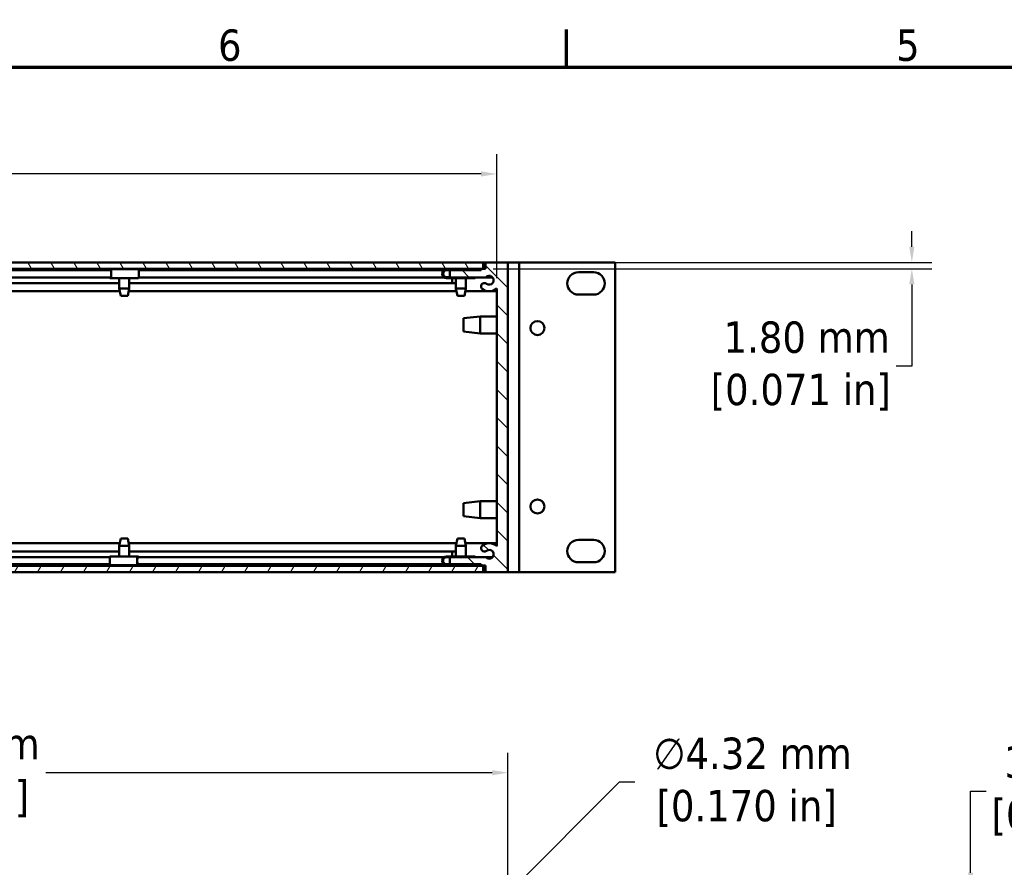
# Model space of a CAD drawing. Header units: millimetres. Extents: x 5 to 1538, y 27 to 971.
# Tile 8 of 18: x 423 to 703, y 725 to 966. Entities that reach past the tile are written whole.
import ezdxf

# ---------------------------------------------------------------- set-up
doc = ezdxf.new("R2010")
doc.units = ezdxf.units.MM
doc.header["$LTSCALE"] = 1.785714
for name, color, linetype, lineweight in [('Border (ANSI)', 7, 'Continuous', 70), ('Dimension (ANSI)', 7, 'Continuous', 25), ('Hatch (ANSI)', 7, 'Continuous', 18), ('Visible (ANSI)', 7, 'Continuous', 50)]:
    doc.layers.add(name, color=color, linetype=linetype, lineweight=lineweight)
doc.styles.add('Note Text (ANSI)', font='tahoma.ttf')
doc.dimstyles.new('Default - mm (ANSI)', dxfattribs={"dimscale": 1.785714, "dimtxt": 5, "dimasz": 2.5, "dimexe": 3.175, "dimexo": 1.6002, "dimgap": 0.8, "dimtad": 0, "dimtih": 1, "dimtoh": 1, "dimrnd": 1e-08, "dimzin": 0, "dimdsep": 46, "dimtxsty": 'Note Text (ANSI)', "dimcen": 0.09, "dimdle": 10, "dimclrd": 256, "dimclre": 256, "dimclrt": 256, "dimadec": 1, "dimazin": 0, "dimtfac": 0.6096, "dimtofl": 0, "dimtmove": 0, "dimatfit": 3, "dimldrblk": 'Filled-1', "dimfxl": 1, "dimtolj": 1, "dimtzin": 0, "dimlwd": -1, "dimlwe": -1, "dimarcsym": 0})

# ---------------------------------------------------------------- blocks, each defined once
blk = doc.blocks.new('Borders Default Border')
at = {"layer": 'Border (ANSI)'}
blk.add_line((323.85, 533.4), (323.85, 539.42), dxfattribs=at)
at = {"layer": 'Border (ANSI)', "flags": 128}
blk.add_lwpolyline([(12.7, 25.4), (12.7, 533.4), (850.9, 533.4), (850.9, 25.4), (12.7, 25.4)], dxfattribs=at)
at = {"layer": 'Border (ANSI)', "char_height": 5, "attachment_point": 7, "style": 'Note Text (ANSI)'}
for s, insert in [('6', (268.28, 534.31)), ('5', (376.36, 534.31))]:
    blk.add_mtext(s, dxfattribs=dict(at, insert=insert))
blk = doc.blocks.new('*D9')
at = {"layer": 'Defpoints', "color": 0, "transparency": 16777216}
for p in [(558.43, 922.09), (143.13, 889.53), (558.43, 889.53)]:
    blk.add_point(p, dxfattribs=at)
at = {"layer": 'Dimension (ANSI)', "transparency": 16777216}
for p, q in [((143.13, 892.38), (143.13, 927.76)), ((558.43, 892.38), (558.43, 927.76)), ((147.59, 922.09), (316.97, 922.09)), ((553.97, 922.09), (384.59, 922.09))]:
    blk.add_line(p, q, dxfattribs=at)
for points in [[(147.59, 922.84), (147.59, 921.35), (143.13, 922.09)], [(553.97, 922.84), (553.97, 921.35), (558.43, 922.09)]]:
    blk.add_solid(points, dxfattribs=at)
at = {"layer": 'Dimension (ANSI)', "transparency": 16777216, "insert": (350.78, 922.09), "char_height": 8.9286, "attachment_point": 5, "style": 'Note Text (ANSI)'}
blk.add_mtext('\\A1; 415.30 mm\\P[16.350 in]', dxfattribs=at)
blk = doc.blocks.new('Filled-1')
at = {"color": 0}
for p, q in [((0, 0), (-1, 0.333)), ((-1, 0.333), (-1, -0.333)), ((-1, 0), (0, 0)), ((-1, -0.333), (0, 0))]:
    blk.add_line(p, q, dxfattribs=at)
at = {"color": 0, "flags": 128}
blk.add_lwpolyline([(-1, -0.333), (0, 0), (-1, 0.333), (-1, -0.333)], dxfattribs=at)
at = {"color": 0}
blk.add_solid([(-1, -0.333), (0, 0), (-1, 0.333), (-1, -0.333)], dxfattribs=at)
blk = doc.blocks.new('*D10')
at = {"layer": 'Defpoints', "color": 0, "transparency": 16777216}
for p in [(146.3, 751.65), (561.6, 718.69), (146.3, 702.19)]:
    blk.add_point(p, dxfattribs=at)
at = {"layer": 'Dimension (ANSI)', "transparency": 16777216}
for p, q in [((146.3, 705.05), (146.3, 757.32)), ((561.6, 721.55), (561.6, 757.32)), ((150.77, 751.65), (362.46, 751.65)), ((557.14, 751.65), (430.09, 751.65))]:
    blk.add_line(p, q, dxfattribs=at)
for points in [[(150.77, 752.39), (150.77, 750.9), (146.3, 751.65)], [(557.14, 752.39), (557.14, 750.9), (561.6, 751.65)]]:
    blk.add_solid(points, dxfattribs=at)
at = {"layer": 'Dimension (ANSI)', "transparency": 16777216, "insert": (396.27, 751.65), "char_height": 8.9286, "attachment_point": 5, "style": 'Note Text (ANSI)'}
blk.add_mtext('\\A1; 415.30 mm\\P[16.350 in]', dxfattribs=at)
blk = doc.blocks.new('*D24')
at = {"layer": 'Defpoints', "color": 0, "transparency": 16777216}
for p in [(538.84, 694.45), (535.78, 691.39)]:
    blk.add_point(p, dxfattribs=at)
at = {"layer": 'Dimension (ANSI)', "transparency": 16777216}
for p, q in [((593.31, 748.92), (541.99, 697.6)), ((597.77, 748.92), (593.31, 748.92)), ((537.15, 692.92), (537.47, 692.92)), ((537.31, 692.76), (537.31, 693.08))]:
    blk.add_line(p, q, dxfattribs=at)
blk.add_solid([(541.47, 698.13), (542.52, 697.08), (538.84, 694.45)], dxfattribs=at)
at = {"layer": 'Dimension (ANSI)', "transparency": 16777216, "insert": (629.55, 748.92), "char_height": 8.9286, "attachment_point": 5, "style": 'Note Text (ANSI)'}
blk.add_mtext('\\A1; ∅4.32 mm\\P[0.170 in]', dxfattribs=at)
blk = doc.blocks.new('*D26')
at = {"layer": 'Defpoints', "color": 0, "transparency": 16777216}
for p in [(752.28, 718.69), (693.31, 715.51), (759.65, 715.51)]:
    blk.add_point(p, dxfattribs=at)
at = {"layer": 'Dimension (ANSI)', "transparency": 16777216}
for p, q in [((693.31, 723.15), (693.31, 746.4)), ((693.31, 746.4), (697.77, 746.4)), ((749.43, 718.69), (687.64, 718.69)), ((756.79, 715.51), (687.64, 715.51)), ((693.31, 711.05), (693.31, 706.59))]:
    blk.add_line(p, q, dxfattribs=at)
for points in [[(692.56, 723.15), (694.05, 723.15), (693.31, 718.69)], [(692.56, 711.05), (694.05, 711.05), (693.31, 715.51)]]:
    blk.add_solid(points, dxfattribs=at)
at = {"layer": 'Dimension (ANSI)', "transparency": 16777216, "insert": (724.92, 746.4), "char_height": 8.9286, "attachment_point": 5, "style": 'Note Text (ANSI)'}
blk.add_mtext('\\A1; 3.18 mm\\P[0.125 in]', dxfattribs=at)
blk = doc.blocks.new('*D28')
at = {"layer": 'Defpoints', "color": 0, "transparency": 16777216}
for p in [(554.5, 896.9), (554.5, 895.1), (676.58, 896.9)]:
    blk.add_point(p, dxfattribs=at)
at = {"layer": 'Dimension (ANSI)', "transparency": 16777216}
for p, q in [((676.58, 901.36), (676.58, 905.83)), ((557.36, 896.9), (682.25, 896.9)), ((557.36, 895.1), (682.25, 895.1)), ((676.58, 890.63), (676.58, 867.39)), ((676.58, 867.39), (672.11, 867.39))]:
    blk.add_line(p, q, dxfattribs=at)
for points in [[(675.83, 901.36), (677.32, 901.36), (676.58, 896.9)], [(675.83, 890.63), (677.32, 890.63), (676.58, 895.1)]]:
    blk.add_solid(points, dxfattribs=at)
at = {"layer": 'Dimension (ANSI)', "transparency": 16777216, "insert": (644.97, 867.39), "char_height": 8.9286, "attachment_point": 5, "style": 'Note Text (ANSI)'}
blk.add_mtext('\\A1; 1.80 mm\\P[0.071 in]', dxfattribs=at)

msp = doc.modelspace()

# ---------------------------------------------------------------- hatches: boundary and pattern name
at = {"layer": 'Hatch (ANSI)'}
h = msp.add_hatch(dxfattribs=at)
h.set_pattern_fill('ANSI31', color=256, scale=45.357143, angle=75, style=0)
h.set_pattern_definition([(120, (0, 0), (-4.910055, -2.83482), [])])
h.paths.add_polyline_path([(147.055, 896.8967), (147.055, 895.0967), (554.505, 895.0967), (554.505, 896.8967)])
h = msp.add_hatch(dxfattribs=at)
h.set_pattern_fill('ANSI31', color=256, scale=45.357143, angle=90, style=0)
h.set_pattern_definition([(135, (0, 0), (-4.009043, -4.009043), [])])
edge = h.paths.add_edge_path()
edge.add_line((545.095, 813.0085), (545.095, 810.9765))
edge.add_line((545.095, 810.9765), (553.985, 810.9765))
edge.add_line((553.985, 810.9765), (553.985, 810.5955))
edge.add_line((553.985, 810.5955), (555.255, 810.5955))
edge.add_line((555.255, 810.5955), (555.255, 808.7667))
edge.add_line((555.255, 808.7667), (561.605, 808.7667))
edge.add_line((561.605, 808.7667), (561.605, 896.8967))
edge.add_line((561.605, 896.8967), (555.255, 896.8967))
edge.add_line((555.255, 896.8967), (555.255, 895.0679))
edge.add_line((555.255, 895.0679), (553.985, 895.0679))
edge.add_line((553.985, 895.0679), (553.985, 894.6869))
edge.add_line((553.985, 894.6869), (545.095, 894.6869))
edge.add_line((545.095, 894.6869), (545.095, 892.6549))
edge.add_line((545.095, 892.6549), (555.2847, 892.6549))
edge.add_ellipse((556.271, 891.8548), major_axis=(-0.9863, 0.8001), ratio=1, start_angle=91.644194, end_angle=360, ccw=False)
edge.add_ellipse((554.9205, 890.0888), major_axis=(0.579, 0.7572), ratio=1, start_angle=0, end_angle=127.398593)
edge.add_ellipse((554.9198, 890.0888), major_axis=(-0.9525, 0.0001), ratio=1, start_angle=0, end_angle=52.592241)
edge.add_ellipse((556.2702, 891.854), major_axis=(-1.9291, -2.5218), ratio=1, start_angle=0, end_angle=80.278951)
edge.add_line((558.43, 889.5268), (558.43, 816.1365))
edge.add_ellipse((556.271, 813.8086), major_axis=(2.159, 2.3279), ratio=1, start_angle=0, end_angle=80.249558)
edge.add_ellipse((554.9209, 815.574), major_axis=(-0.5786, 0.7566), ratio=1, start_angle=0, end_angle=179.999953)
edge.add_ellipse((556.271, 813.8086), major_axis=(-0.7715, 1.0088), ratio=1, start_angle=91.644218, end_angle=360, ccw=False)
edge.add_line((555.2847, 813.0085), (545.095, 813.0085))
h = msp.add_hatch(dxfattribs=at)
h.set_pattern_fill('ANSI31', color=256, scale=45.357143, angle=15, style=0)
h.set_pattern_definition([(60, (0, 0), (-4.910055, 2.83482), [])])
h.paths.add_polyline_path([(554.505, 808.7667), (554.505, 810.5667), (147.055, 810.5667), (147.055, 808.7667)])

# ---------------------------------------------------------------- linework, layer by layer
at = {"layer": 'Visible (ANSI)'}
for p, q in [((554.505, 896.8967), (147.055, 896.8967)), ((147.055, 895.0967), (554.505, 895.0967)), ((250.6024, 895.0679), (450.9576, 895.0679)), ((252.9708, 894.6869), (448.5711, 894.6869)), ((448.3021, 894.943), (448.6136, 894.943)), ((448.3021, 894.6869), (448.3021, 894.943)), ((448.6136, 894.6869), (448.5711, 894.6869)), ((448.6136, 894.943), (456.4579, 894.943)), ((450.9576, 895.0967), (450.9576, 894.943)), ((453.8024, 895.0967), (453.8024, 894.943)), ((453.8024, 895.0679), (546.7826, 895.0679)), ((456.4869, 894.6869), (543.3471, 894.6869)), ((544.1072, 894.943), (544.1529, 894.943)), ((544.1529, 894.943), (552.3027, 894.943)), ((545.095, 894.6869), (544.1529, 894.6869)), ((553.985, 894.6869), (545.095, 894.6869)), ((545.095, 894.6869), (545.095, 892.6549)), ((546.7826, 895.0967), (546.7826, 894.943)), ((549.6274, 895.0967), (549.6274, 894.943)), ((549.6274, 895.0679), (553.985, 895.0679)), ((552.3027, 894.943), (552.3027, 894.6869)), ((555.255, 895.0679), (553.985, 895.0679)), ((553.985, 895.0679), (553.985, 894.6869)), ((554.505, 895.0967), (554.505, 896.8967)), ((554.505, 896.8967), (555.255, 896.8967)), ((555.255, 895.0967), (554.505, 895.0967)), ((561.605, 896.8967), (555.255, 896.8967)), ((555.255, 896.8967), (555.255, 895.0679)), ((561.605, 808.7667), (561.605, 896.8967)), ((561.605, 896.8967), (562.78, 896.8967)), ((564.78, 896.8967), (562.78, 896.8967)), ((564.78, 896.8967), (564.78, 808.7667)), ((564.78, 896.8967), (565.78, 896.8967)), ((565.78, 896.8967), (591.085, 896.8967)), ((581.645, 894.1067), (586.015, 894.1067)), ((592.085, 896.8967), (591.085, 896.8967)), ((592.085, 896.8967), (592.085, 808.7667)), ((252.9708, 892.6549), (448.5711, 892.6549)), ((448.3021, 892.4308), (448.3021, 892.6549)), ((448.6136, 892.4308), (448.3021, 892.4308)), ((448.5711, 892.6869), (448.6136, 892.6869)), ((448.6136, 892.4308), (456.4579, 892.4308)), ((450.9576, 892.4308), (450.9576, 889.4799)), ((453.8024, 892.4308), (453.8024, 889.4799)), ((456.4853, 892.6549), (543.3912, 892.6549)), ((544.1072, 892.4308), (544.1529, 892.4308)), ((544.1529, 892.6869), (545.095, 892.6869)), ((552.3027, 892.4308), (544.1529, 892.4308)), ((545.095, 892.6549), (555.2847, 892.6549)), ((545.73, 891.042), (545.73, 892.4308)), ((546.7826, 892.4308), (546.7826, 889.4799)), ((549.6274, 892.4308), (549.6274, 889.4799)), ((552.3027, 892.6549), (552.3027, 892.4308)), ((555.2847, 892.6549), (557.2573, 892.6549)), ((250.4432, 888.679), (451.1168, 888.679)), ((250.6024, 891.042), (450.9576, 891.042)), ((450.9576, 889.4799), (453.8024, 889.4799)), ((451.3767, 887.3717), (450.9576, 889.4799)), ((453.3833, 887.3717), (453.8024, 889.4799)), ((453.6432, 888.679), (546.9418, 888.679)), ((453.8024, 891.042), (546.7826, 891.042)), ((546.7826, 889.4799), (549.6274, 889.4799)), ((547.2017, 887.3717), (546.7826, 889.4799)), ((549.2083, 887.3717), (549.6274, 889.4799)), ((549.4682, 888.679), (558.43, 888.679)), ((558.43, 889.5268), (558.43, 816.1365)), ((453.3833, 887.3717), (451.3767, 887.3717)), ((549.2083, 887.3717), (547.2017, 887.3717)), ((586.015, 887.7567), (581.645, 887.7567)), ((548.905, 881.0113), (553.6802, 881.5447)), ((548.905, 877.2521), (548.905, 881.0113)), ((553.6802, 881.5447), (553.6802, 876.7187)), ((558.43, 881.5447), (553.6802, 881.5447)), ((548.905, 877.2521), (553.6802, 876.7187)), ((558.43, 876.7187), (553.6802, 876.7187)), ((548.905, 828.4113), (553.6802, 828.9447)), ((548.905, 824.6521), (548.905, 828.4113)), ((553.6802, 828.9447), (553.6802, 824.1187)), ((558.43, 828.9447), (553.6802, 828.9447)), ((548.905, 824.6521), (553.6802, 824.1187)), ((558.43, 824.1187), (553.6802, 824.1187)), ((250.4433, 816.9838), (451.1167, 816.9838)), ((451.3767, 818.2917), (450.9576, 816.1835)), ((453.8024, 816.1835), (450.9576, 816.1835)), ((450.9576, 813.2326), (450.9576, 816.1835)), ((451.3767, 818.2917), (453.3833, 818.2917)), ((453.3833, 818.2917), (453.8024, 816.1835)), ((453.6433, 816.9838), (546.9417, 816.9838)), ((453.8024, 813.2326), (453.8024, 816.1835)), ((547.2017, 818.2917), (546.7826, 816.1835)), ((549.6274, 816.1835), (546.7826, 816.1835)), ((546.7826, 813.2326), (546.7826, 816.1835)), ((547.2017, 818.2917), (549.2083, 818.2917)), ((549.2083, 818.2917), (549.6274, 816.1835)), ((549.4683, 816.9838), (558.43, 816.9838)), ((549.6274, 813.2326), (549.6274, 816.1835)), ((581.645, 817.9067), (586.015, 817.9067)), ((250.6024, 814.6218), (450.9576, 814.6218)), ((253.0626, 813.0085), (448.2637, 813.0085)), ((456.1363, 813.2326), (448.2928, 813.2326)), ((453.8024, 814.6218), (546.7826, 814.6218)), ((456.1363, 813.2326), (456.4672, 813.2326)), ((456.1818, 812.9765), (456.1363, 812.9765)), ((456.1818, 813.0085), (543.4139, 813.0085)), ((456.4672, 813.2326), (456.4672, 813.0085)), ((544.13, 813.2326), (552.28, 813.2326)), ((545.095, 812.9765), (544.13, 812.9765)), ((545.095, 813.0085), (545.095, 810.9765)), ((555.2847, 813.0085), (545.095, 813.0085)), ((545.73, 813.2326), (545.73, 814.6218)), ((552.28, 813.2326), (552.28, 813.0085)), ((555.2847, 813.0085), (557.2573, 813.0085)), ((554.505, 810.5667), (147.055, 810.5667)), ((250.6024, 810.5955), (450.9576, 810.5955)), ((253.0626, 810.9765), (448.2619, 810.9765)), ((456.1363, 810.7204), (448.2928, 810.7204)), ((450.9576, 810.5667), (450.9576, 810.7204)), ((453.8024, 810.5667), (453.8024, 810.7204)), ((453.8024, 810.5955), (546.7826, 810.5955)), ((456.1363, 810.9765), (456.1818, 810.9765)), ((456.4672, 810.7204), (456.1363, 810.7204)), ((456.1818, 810.9765), (543.3699, 810.9765)), ((456.4672, 810.9765), (456.4672, 810.7204)), ((544.13, 810.9765), (545.095, 810.9765)), ((552.28, 810.7204), (544.13, 810.7204)), ((545.095, 810.9765), (553.985, 810.9765)), ((546.7826, 810.5667), (546.7826, 810.7204)), ((549.6274, 810.5667), (549.6274, 810.7204)), ((549.6274, 810.5955), (553.985, 810.5955)), ((552.28, 810.9765), (552.28, 810.7204)), ((553.985, 810.9765), (553.985, 810.5955)), ((553.985, 810.5955), (555.255, 810.5955)), ((554.505, 808.7667), (554.505, 810.5667)), ((554.505, 810.5667), (555.255, 810.5667)), ((555.255, 810.5955), (555.255, 808.7667)), ((586.015, 811.5567), (581.645, 811.5567)), ((147.055, 808.7667), (554.505, 808.7667)), ((555.255, 808.7667), (554.505, 808.7667)), ((555.255, 808.7667), (561.605, 808.7667)), ((561.605, 808.7667), (562.78, 808.7667)), ((564.78, 808.7667), (562.78, 808.7667)), ((564.78, 808.7667), (565.78, 808.7667)), ((565.78, 808.7667), (591.085, 808.7667)), ((592.085, 808.7667), (591.085, 808.7667))]:
    msp.add_line(p, q, dxfattribs=at)
for centre in [(569.987, 878.2317), (569.987, 827.4317)]:
    msp.add_circle(centre, 1.9939, dxfattribs=at)
for centre, radius, start, end in [((581.645, 890.9317), 3.175, 90.000001, 270.000001), ((586.015, 890.9317), 3.175, 270, 90), ((556.271, 891.8548), 1.27, 232.594072, 140.949877), ((554.9205, 890.0888), 0.9532, 52.594072, 179.992665), ((554.9198, 890.0888), 0.9525, 179.992665, 232.584906), ((556.2702, 891.854), 3.175, 232.584906, 312.863857), ((554.9209, 815.574), 0.9525, 127.405951, 307.405904), ((556.271, 813.8086), 3.175, 47.156392, 127.405951), ((581.645, 814.7317), 3.175, 90, 270), ((586.015, 814.7317), 3.175, 270, 90), ((544.13, 811.9765), 1.2561, 90, 270), ((544.13, 811.9765), 1, 90, 270), ((556.271, 813.8086), 1.27, 219.050123, 127.405904)]:
    msp.add_arc(centre, radius, start, end, dxfattribs=at)
for centre, major_axis, ratio, start_param, end_param in [((448.6136, 893.6869), (0, 1.2561), 0.03822813, 3.14159265, 6.28318531), ((448.6136, 893.6869), (0, -1), 0.03822813, 0, 3.14159265), ((456.4579, 893.6869), (0, -1.2561), 0.03822813, 0, 3.14159265), ((544.1529, 893.6869), (0, -1.2561), 0.99998309, 3.14159265, 6.28318531), ((544.1072, 893.6869), (0, 1.2561), 0.99998309, 0, 3.14159265), ((544.1529, 893.6869), (0, 1), 0.99998309, 0, 3.14159265), ((448.2928, 811.9765), (0, 1.2561), 0.04059956, 0, 3.14159265), ((456.1363, 811.9765), (0, -1.2561), 0.04059956, 3.14159265, 6.28318531), ((456.1363, 811.9765), (0, 1), 0.04059956, 0, 3.14159265)]:
    msp.add_ellipse(centre, major_axis=major_axis, ratio=ratio, start_param=start_param, end_param=end_param, dxfattribs=at)

# ---------------------------------------------------------------- block references
at = {"xscale": 1.785714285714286, "yscale": 1.785714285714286, "zscale": 1.785714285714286}
msp.add_blockref('Borders Default Border', (0, 0), dxfattribs=at)

# ---------------------------------------------------------------- dimensions: what is measured, and where the dimension line sits
at = {"layer": 'Dimension (ANSI)'}
for base, p1, p2, picture, middle in [((558.43, 922.0917), (143.13, 889.5268), (558.43, 889.5268), '*D9', (350.78, 922.0917)), ((146.305, 751.6487), (561.605, 718.6893), (146.305, 702.1893), '*D10', (396.2711, 751.6487))]:
    dim = msp.add_linear_dim(base=base, p1=p1, p2=p2, text=' <> mm\\X[16.350 in]', dimstyle='Default - mm (ANSI)', override={"dimtih": 0, "dimtoh": 0, "dimdec": 2, "dimpost": '', "dimtp": 0, "dimtm": 0, "dimtdec": 2, "dimatfit": 1}, dxfattribs=at)
    dim.commit()
    dim.dimension.update_dxf_attribs({"geometry": picture, "text_midpoint": middle, "dimtype": 160})
for base, p1, p2, angle, text, picture, middle in [((676.579, 896.8967), (554.505, 895.0967), (554.505, 896.8967), 270, ' <> mm\\X[0.071 in]', '*D28', (644.9678, 867.3861)), ((693.3077819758, 715.5143037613), (752.2825736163, 718.6893037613), (759.6524220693, 715.5143037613), 90, ' <> mm\\X[0.125 in]', '*D26', (724.9190021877, 746.3998556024))]:
    dim = msp.add_linear_dim(base=base, p1=p1, p2=p2, angle=angle, text=text, dimstyle='Default - mm (ANSI)', override={"dimdec": 2, "dimpost": '', "dimtp": 0, "dimtm": 0, "dimtdec": 2, "dimatfit": 1}, dxfattribs=at)
    dim.commit()
    dim.dimension.update_dxf_attribs({"geometry": picture, "text_midpoint": middle, "dimtype": 160})
dim = msp.add_diameter_dim_2p(p1=(535.7846, 691.3937), p2=(538.8379, 694.4469), text=' <> mm\\X[0.170 in]', dimstyle='Default - mm (ANSI)', override={"dimdec": 2, "dimlfac": 1, "dimpost": '', "dimtp": 0, "dimtm": 0, "dimtdec": 2}, dxfattribs=at)
dim.commit()
dim.dimension.update_dxf_attribs({"geometry": '*D24', "text_midpoint": (629.5504, 748.9193), "dimtype": 163})

doc.saveas('drawing.dxf')
